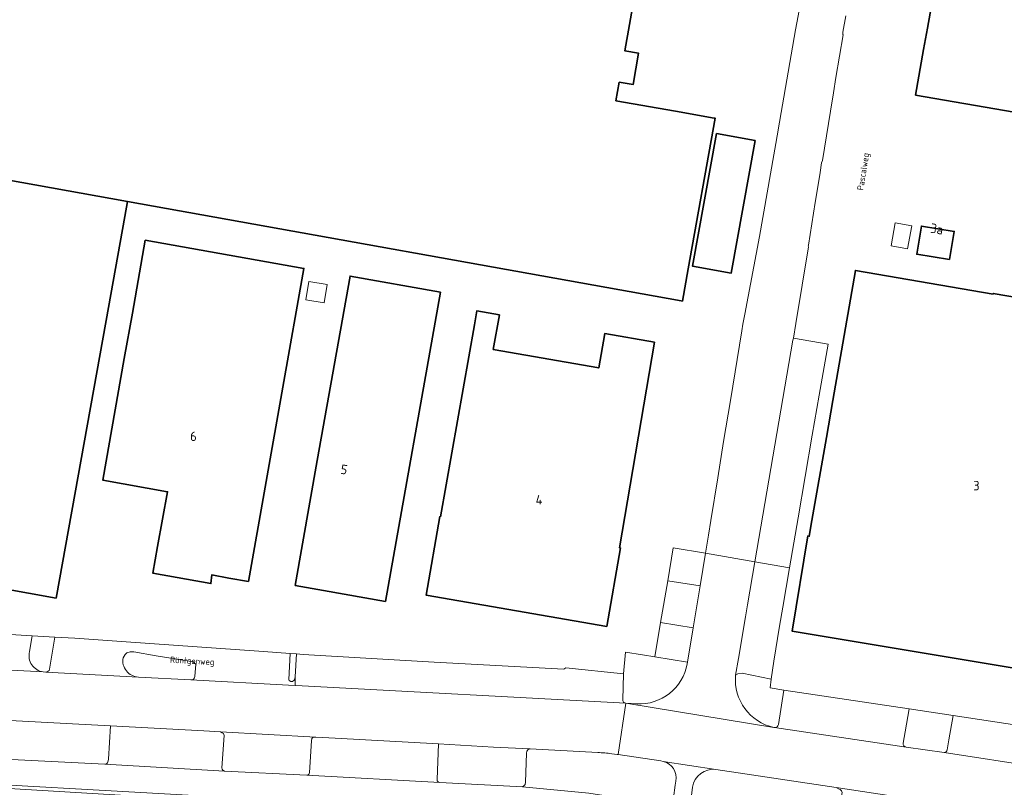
# Model space of a CAD drawing. Header units: metres. Extents: x 149984 to 156489, y 469398 to 478068.
# Tile 76 of 256: x 153127 to 153267, y 471135 to 471244. Entities that reach past the tile are written whole.
import ezdxf
from ezdxf.enums import TextEntityAlignment as Align

# ---------------------------------------------------------------- set-up
doc = ezdxf.new("R2010")
doc.units = ezdxf.units.M
doc.header["$LTSCALE"] = 0.75
for name, color, linetype, lineweight in [('B-WE-GR-BEPLANTING_CULTUUR_HEESTERS-GV', 252, 'Continuous', 18), ('B-WE-OG-BEBOUWING-GV', 6, 'Continuous', 35), ('B-WE-OG-BEBOUWING-T18', 1, 'Continuous', 18), ('B-WE-OG-BEBOUWING_LAGE TRAFO-GV', 6, 'Continuous', 18), ('B-WE-OG-BEBOUWING_OVERBOUWING-GV', 6, 'Continuous', 18), ('B-WE-OG-TERREIN_BEGROEID-GV', 252, 'Continuous', 18), ('B-WE-OG-TERREIN_ERF-GV', 252, 'Continuous', 18), ('B-WE-OG-TERREIN_OEVER-GV', 252, 'Continuous', 18), ('B-WE-OG-TOPOGRAFIE-T18', 7, 'Continuous', 18), ('B-WE-VH-GESLOTENVERHARDING_ASFALT-GV', 252, 'Continuous', 18), ('B-WE-VH-OPENVERHARDING_BETONELEMENT-GV', 252, 'Continuous', 18), ('B-WE-VH-OPENVERHARDING_BETONSTRAATSTEEN-GV', 252, 'Continuous', 18), ('B-WE-VH-OPENVERHARDING_TEGEL-GV', 252, 'Continuous', 18)]:
    doc.layers.add(name, color=color, linetype=linetype, lineweight=lineweight)
doc.styles.add('NLCS-ISO-M500-T18', font='NLCS-ISO.ttf', dxfattribs={"height": 0.9})
doc.styles.add('NLCS-ISO-M750-T18', font='NLCS-ISO.ttf', dxfattribs={"height": 1.35})

msp = doc.modelspace()

# ---------------------------------------------------------------- linework, layer by layer
at = {"layer": 'B-WE-GR-BEPLANTING_CULTUUR_HEESTERS-GV', "flags": 128}
for points in [[(153131.609, 471151.964), (153132.335, 471156.517), (153129.154, 471156.703), (153128.755, 471154.456)], [(153221.998, 471152.746), (153222.034, 471152.969), (153217.407, 471153.724), (153215.659, 471154.007), (153213.232, 471154.399), (153212.97, 471151.31)], [(153130.705, 471151.578), (153131.096, 471151.557)], [(153212.97, 471151.31), (153212.861, 471147.647)], [(153234.941, 471144.118), (153235.7, 471148.985), (153233.747, 471149.349), (153233.887, 471150.568), (153229.783, 471151.39), (153229.197, 471151.327), (153228.868, 471151.103)], [(153213.298, 471147.156), (153214.828, 471147.066)], [(153234.293, 471143.716), (153234.317, 471143.711), (153234.373, 471143.703)], [(153109.14, 471136.46), (153156.301, 471133.818), (153180.536, 471132.06), (153207.416, 471129.556), (153210.566, 471128.369), (153213.122, 471128.266), (153213.648, 471128.221), (153214.464, 471133.387), (153208.047, 471134.384), (153198.65, 471135.308), (153186.923, 471135.902), (153168.1, 471136.953), (153156.4, 471137.533), (153139.444, 471138.503), (153125.288, 471139.192)]]:
    msp.add_lwpolyline(points, dxfattribs=at)
at = {"layer": 'B-WE-GR-BEPLANTING_CULTUUR_HEESTERS-GV'}
for points in [[(153128.755, 471154.456, 0.4411991), (153130.705, 471151.578)], [(153214.828, 471147.066, 0.3804), (153221.998, 471152.746)], [(153131.096, 471151.557, 0.3522568), (153131.609, 471151.964)], [(153228.868, 471151.103, 0.3796574), (153234.293, 471143.716)], [(153212.861, 471147.647, 0.3857241), (153213.298, 471147.156)], [(153234.373, 471143.703, 0.385556), (153234.941, 471144.118)]]:
    msp.add_lwpolyline(points, format="xyb", dxfattribs=at)
at = {"layer": 'B-WE-GR-BEPLANTING_CULTUUR_HEESTERS-GV', "flags": 128}
msp.add_lwpolyline([(153166.603, 471154.132), (153165.711, 471154.201), (153165.524, 471150.518), (153165.596, 471150.374), (153165.828, 471150.23), (153166.059, 471150.246), (153166.275, 471150.406), (153166.345, 471150.504), (153166.389, 471150.702), (153166.44, 471150.889)], close=True, dxfattribs=at)
at = {"layer": 'B-WE-OG-BEBOUWING-GV', "flags": 128}
msp.add_lwpolyline([(153089.836, 471280.402), (153080.259, 471226.238), (153075.843, 471201.264), (153081.125, 471200.36), (153080.977, 471199.398), (153081.622, 471199.284), (153109.39, 471194.395), (153113.999, 471220.575), (153114.486, 471223.341), (153142.67, 471218.283), (153221.152, 471204.2), (153221.32, 471204.17), (153222.141, 471208.745), (153225.973, 471230.096), (153225.831, 471230.121), (153220.362, 471231.088), (153211.894, 471232.584), (153212.36, 471235.211), (153214.319, 471234.885), (153215.101, 471239.326), (153213.151, 471239.669), (153217.273, 471262.898)], dxfattribs=at)
for points in [[(153254.367, 471233.378), (153314.422, 471223.031), (153318.302, 471245.246), (153294.916, 471249.331), (153258.33, 471255.721), (153258.317, 471255.659), (153256.052, 471242.884), (153255.517, 471239.864)], [(153226.145, 471227.918), (153222.771, 471209.12), (153228.25, 471208.137), (153231.623, 471226.934)], [(153109.39, 471194.395), (153081.622, 471199.284), (153078.909, 471184.159), (153079.84, 471183.951), (153077.584, 471171.082), (153089.224, 471168.995), (153089.374, 471169.832), (153132.528, 471162.049), (153139.628, 471201.414), (153142.29, 471216.175), (153142.67, 471218.283), (153114.486, 471223.341), (153113.999, 471220.575)], [(153259.196, 471210.048), (153259.85, 471214.045), (153255.214, 471214.815), (153254.55, 471210.82)], [(153159.815, 471164.394), (153164.697, 471191.984), (153167.674, 471208.809), (153145.164, 471212.793), (153143.34, 471202.477), (153142.196, 471196.01), (153139.15, 471178.785), (153148.331, 471177.127), (153146.928, 471169.355), (153146.247, 471165.584), (153154.472, 471164.099), (153154.605, 471165.335), (153157.02, 471164.899)], [(153265.368, 471205.132), (153245.852, 471208.527), (153242.64, 471190.055), (153241.727, 471184.807), (153239.686, 471173.067), (153239.297, 471170.833), (153239.12, 471170.863), (153236.873, 471157.379), (153279.106, 471150.324), (153287.32, 471148.952), (153287.681, 471151), (153288.624, 471156.359), (153296.299, 471199.95), (153265.391, 471205.261)], [(153166.405, 471163.855), (153170.423, 471163.141), (153179.215, 471161.58), (153187.005, 471205.422), (153174.201, 471207.723), (153169.53, 471181.581)], [(153191.828, 471200.797), (153187.024, 471173.595), (153186.911, 471173.616), (153184.981, 471162.475), (153210.594, 471158.037), (153212.525, 471169.178), (153212.41, 471169.196), (153217.362, 471198.333), (153210.321, 471199.572), (153209.463, 471194.697), (153194.517, 471197.319), (153195.376, 471202.204), (153192.176, 471202.767)]]:
    msp.add_lwpolyline(points, close=True, dxfattribs=at)
at = {"layer": 'B-WE-OG-BEBOUWING_LAGE TRAFO-GV', "flags": 128}
msp.add_lwpolyline([(153170.555, 471203.933), (153170.968, 471206.519), (153168.35, 471206.947), (153167.916, 471204.348)], close=True, dxfattribs=at)
at = {"layer": 'B-WE-OG-BEBOUWING_OVERBOUWING-GV', "flags": 128}
msp.add_lwpolyline([(153251.501, 471215.262), (153250.916, 471212.002), (153253.246, 471211.584), (153253.831, 471214.843)], close=True, dxfattribs=at)
at = {"layer": 'B-WE-OG-TERREIN_BEGROEID-GV', "flags": 128}
for points in [[(153156.4, 471137.533), (153156.173, 471137.642), (153156.074, 471137.787), (153156.046, 471138.004), (153156.364, 471142.59), (153156.264, 471142.853), (153156.092, 471142.952), (153155.831, 471143.085), (153153.496, 471143.211), (153140.225, 471143.926), (153139.951, 471139.192), (153139.888, 471138.793), (153139.797, 471138.675), (153139.67, 471138.548), (153139.444, 471138.503)], [(153168.453, 471137.343), (153168.417, 471137.13), (153168.313, 471137.026), (153168.1, 471136.953), (153186.923, 471135.902), (153186.714, 471135.992), (153186.578, 471136.119), (153186.56, 471136.319), (153186.761, 471141.369), (153172.076, 471142.207), (153169.353, 471142.354), (153168.942, 471142.264), (153168.797, 471142.137), (153168.725, 471141.82)]]:
    msp.add_lwpolyline(points, close=True, dxfattribs=at)
for points in [[(153209.317, 471140.169), (153199.752, 471140.658), (153199.47, 471140.578), (153199.288, 471140.342), (153199.207, 471140.071), (153199.066, 471135.961), (153199.035, 471135.63), (153198.84, 471135.444), (153198.65, 471135.308), (153208.047, 471134.384), (153214.464, 471133.387), (153213.648, 471128.221), (153213.122, 471128.266), (153213.276, 471126.883), (153213.056, 471125.496), (153212.962, 471124.899), (153212.609, 471123.55), (153212.886, 471123.524), (153213.037, 471123.509), (153218.63, 471122.961), (153220.3, 471135.542), (153220.375, 471136.106)], [(153212.055, 471139.877), (153211.302, 471139.989)], [(153218.607, 471138.9), (153218.27, 471138.952), (153212.212, 471139.854), (153212.055, 471139.877)], [(153235.231, 471136.387), (153226.081, 471137.764)], [(153222.73, 471135.249), (153221.171, 471122.711), (153225.862, 471122.251), (153227.228, 471122.117), (153227.64, 471122.115), (153228.719, 471122.108), (153226.995, 471122.458), (153226.968, 471123.343), (153227.221, 471125.292), (153227.937, 471126.447), (153229.417, 471126.368), (153227.858, 471127.623), (153228.239, 471131.629), (153243.704, 471129.449), (153243.432, 471129.567), (153243.251, 471129.775), (153243.206, 471130.129), (153243.949, 471134.488), (153243.876, 471134.733), (153243.686, 471134.896), (153243.45, 471135.023), (153243.1, 471135.19), (153235.231, 471136.387)]]:
    msp.add_lwpolyline(points, dxfattribs=at)
at = {"layer": 'B-WE-OG-TERREIN_BEGROEID-GV'}
for points in [[(153211.302, 471139.989, 0.0111287), (153209.317, 471140.169)], [(153220.375, 471136.106, 0.4116444), (153218.607, 471138.9)], [(153226.081, 471137.764, 0.3934794), (153222.73, 471135.249)]]:
    msp.add_lwpolyline(points, format="xyb", dxfattribs=at)
at = {"layer": 'B-WE-OG-TERREIN_ERF-GV', "flags": 128}
for points in [[(153217.273, 471262.898), (153213.151, 471239.669), (153215.101, 471239.326), (153214.319, 471234.885), (153212.36, 471235.211), (153211.894, 471232.584), (153220.362, 471231.088), (153225.831, 471230.121), (153225.973, 471230.096), (153222.141, 471208.745), (153221.32, 471204.17), (153221.152, 471204.2), (153142.67, 471218.283), (153142.29, 471216.175), (153139.628, 471201.414), (153132.528, 471162.049), (153089.374, 471169.832)], [(153225.025, 471170.981), (153225.363, 471173.08), (153226.335, 471179.11), (153227.161, 471184.237), (153228.142, 471190.057), (153229.744, 471199.972), (153229.893, 471200.891), (153230.167, 471202.331), (153232.243, 471213.309), (153234.92, 471228.42), (153234.882, 471228.438), (153237.34, 471242.65), (153240.21, 471257.6)], [(153244.48, 471244.63), (153244.08, 471242.29), (153244.07, 471241.96), (153244.096, 471241.936), (153243.059, 471235.889), (153242.73, 471233.69), (153242.312, 471231.086), (153241.192, 471224.102), (153241.05, 471223.79), (153240.828, 471222.392), (153240.552, 471220.66), (153240.153, 471218.157), (153239.189, 471212.101), (153239.17, 471211.98), (153239.207, 471211.871), (153237.389, 471200.983), (153237.048, 471198.931), (153241.962, 471198.056), (153240.721, 471190.852), (153239.738, 471185.148), (153237.719, 471173.431), (153236.501, 471166.363), (153235.536, 471160.767), (153235.074, 471158.06), (153234.259, 471153.11), (153233.887, 471150.568), (153233.747, 471149.349), (153235.7, 471148.985), (153253.462, 471146.344), (153259.689, 471145.407), (153272.443, 471143.466)], [(153109.049, 471157.913), (153119.079, 471157.307), (153125.26, 471156.931), (153129.154, 471156.703), (153132.335, 471156.517), (153135.211, 471156.349), (153142.453, 471155.846), (153161.939, 471154.494), (153165.711, 471154.201), (153166.603, 471154.132), (153167.575, 471154.057), (153186.133, 471152.978), (153204.523, 471151.987), (153204.79, 471152.14), (153212.97, 471151.31), (153213.232, 471154.399), (153215.659, 471154.007), (153217.407, 471153.724), (153218.237, 471158.587), (153219.255, 471164.506), (153220.034, 471169.17), (153224.595, 471168.408), (153225.025, 471170.981)]]:
    msp.add_lwpolyline(points, dxfattribs=at)
for points in [[(153254.367, 471233.378), (153255.517, 471239.864), (153256.052, 471242.884), (153258.317, 471255.659), (153258.33, 471255.721), (153294.916, 471249.331), (153318.302, 471245.246), (153314.422, 471223.031)], [(153226.145, 471227.918), (153231.623, 471226.934), (153228.25, 471208.137), (153222.771, 471209.12)], [(153259.196, 471210.048), (153254.55, 471210.82), (153255.214, 471214.815), (153259.85, 471214.045)], [(153167.674, 471208.809), (153164.697, 471191.984), (153159.815, 471164.394), (153157.02, 471164.899), (153154.605, 471165.335), (153154.472, 471164.099), (153146.247, 471165.584), (153146.928, 471169.355), (153148.331, 471177.127), (153139.15, 471178.785), (153142.196, 471196.01), (153143.34, 471202.477), (153145.164, 471212.793)], [(153265.368, 471205.132), (153265.391, 471205.261), (153296.299, 471199.95), (153288.624, 471156.359), (153287.681, 471151), (153287.32, 471148.952), (153279.106, 471150.324), (153236.873, 471157.379), (153239.12, 471170.863), (153239.297, 471170.833), (153239.686, 471173.067), (153241.727, 471184.807), (153242.64, 471190.055), (153245.852, 471208.527)], [(153170.423, 471163.141), (153166.405, 471163.855), (153169.53, 471181.581), (153174.201, 471207.723), (153187.005, 471205.422), (153179.215, 471161.58)], [(153170.555, 471203.933), (153167.916, 471204.348), (153168.35, 471206.947), (153170.968, 471206.519)], [(153186.911, 471173.616), (153187.024, 471173.595), (153191.828, 471200.797), (153192.176, 471202.767), (153195.376, 471202.204), (153194.517, 471197.319), (153209.463, 471194.697), (153210.321, 471199.572), (153217.362, 471198.333), (153212.41, 471169.196), (153212.525, 471169.178), (153210.594, 471158.037), (153184.981, 471162.475)]]:
    msp.add_lwpolyline(points, close=True, dxfattribs=at)
at = {"layer": 'B-WE-OG-TERREIN_OEVER-GV', "flags": 128}
msp.add_lwpolyline([(153125.892, 471135.028), (153140.041, 471134.181), (153161.861, 471132.916), (153180.986, 471131.46), (153202.94, 471129.127), (153206.299, 471128.804), (153208.239, 471128.303), (153211.954, 471127.57), (153213.276, 471126.883), (153213.122, 471128.266), (153210.566, 471128.369), (153207.416, 471129.556), (153180.536, 471132.06), (153156.301, 471133.818), (153109.14, 471136.46)], dxfattribs=at)
at = {"layer": 'B-WE-VH-GESLOTENVERHARDING_ASFALT-GV', "flags": 128}
for points in [[(153240.21, 471257.6), (153237.34, 471242.65), (153234.882, 471228.438), (153234.92, 471228.42), (153232.243, 471213.309), (153230.167, 471202.331), (153229.893, 471200.891), (153229.744, 471199.972), (153228.142, 471190.057), (153227.161, 471184.237), (153226.335, 471179.11), (153225.363, 471173.08), (153225.025, 471170.981), (153224.595, 471168.408), (153231.611, 471167.206), (153236.999, 471198.645), (153237.048, 471198.931), (153237.389, 471200.983), (153239.207, 471211.871), (153239.17, 471211.98), (153239.189, 471212.101), (153240.153, 471218.157), (153240.552, 471220.66), (153240.828, 471222.392), (153241.05, 471223.79), (153241.192, 471224.102), (153242.312, 471231.086), (153242.73, 471233.69), (153243.059, 471235.889), (153244.096, 471241.936), (153244.07, 471241.96), (153244.08, 471242.29), (153244.48, 471244.63)], [(153230.563, 471161.088), (153230.563, 471161.09), (153231.611, 471167.206), (153224.595, 471168.408), (153223.822, 471163.777), (153222.829, 471157.834), (153222.034, 471152.969), (153221.998, 471152.746)], [(153228.868, 471151.103), (153229.254, 471153.464), (153229.256, 471153.476), (153230.261, 471159.416), (153230.563, 471161.088)], [(153211.302, 471139.989), (153212.055, 471139.877), (153212.212, 471139.854), (153213.298, 471147.156), (153167.435, 471149.599), (153166.432, 471149.652), (153165.492, 471149.702), (153151.644, 471150.44), (153144.195, 471150.849), (153131.096, 471151.557), (153130.705, 471151.578), (153122.468, 471152.017), (153122.355, 471152.023), (153122.271, 471152.027), (153119.738, 471152.167), (153100.998, 471153.19), (153092.319, 471153.663), (153086.238, 471153.995), (153079.352, 471154.371), (153077.016, 471154.49)], [(153069.256, 471147.742), (153080.492, 471147.148), (153081.89, 471147.074), (153084.119, 471146.956), (153090.208, 471146.632), (153094.232, 471146.418), (153099.888, 471146.118), (153109.965, 471145.577), (153116.366, 471145.234), (153125.135, 471144.751), (153134.836, 471144.216), (153140.225, 471143.926), (153153.496, 471143.211), (153155.831, 471143.085), (153169.353, 471142.354), (153172.076, 471142.207), (153186.761, 471141.369), (153194.519, 471140.926), (153199.752, 471140.658), (153209.317, 471140.169)], [(153271.902, 471138.073), (153258.413, 471140.157), (153253.039, 471140.925), (153234.373, 471143.703), (153234.317, 471143.711), (153234.293, 471143.716), (153213.298, 471147.156), (153212.212, 471139.854), (153218.27, 471138.952), (153218.607, 471138.9), (153226.081, 471137.764)], [(153214.828, 471147.066), (153213.298, 471147.156), (153234.293, 471143.716)], [(153226.081, 471137.764), (153235.231, 471136.387), (153243.1, 471135.19), (153256.492, 471133.153), (153259.552, 471132.69), (153266.77, 471131.597), (153267.744, 471131.45), (153275.081, 471130.339), (153284.781, 471128.871), (153291.184, 471127.901), (153298.087, 471126.855), (153299.062, 471126.708), (153305.735, 471125.697), (153312.119, 471124.73), (153322.062, 471123.232), (153331.426, 471121.821), (153339.333, 471120.646), (153355.65, 471118.221), (153356.524, 471118.091)]]:
    msp.add_lwpolyline(points, dxfattribs=at)
at = {"layer": 'B-WE-VH-GESLOTENVERHARDING_ASFALT-GV'}
for points in [[(153221.998, 471152.746, -0.3804), (153214.828, 471147.066)], [(153234.293, 471143.716, -0.3796574), (153228.868, 471151.103)], [(153209.317, 471140.169, -0.0111287), (153211.302, 471139.989)]]:
    msp.add_lwpolyline(points, format="xyb", dxfattribs=at)
at = {"layer": 'B-WE-VH-OPENVERHARDING_BETONELEMENT-GV', "flags": 128}
for points in [[(153152.178, 471150.939), (153152.327, 471152.668), (153152.127, 471152.883), (153151.993, 471152.993), (153151.664, 471153.042), (153149.435, 471153.431), (153146.695, 471153.87), (153143.54, 471154.442), (153143.04, 471154.442), (153142.578, 471154.272), (153142.334, 471154.077), (153142.03, 471153.59)], [(153144.195, 471150.849), (153151.644, 471150.44)]]:
    msp.add_lwpolyline(points, dxfattribs=at)
at = {"layer": 'B-WE-VH-OPENVERHARDING_BETONELEMENT-GV'}
for points in [[(153142.03, 471153.59, 0.4512856), (153144.195, 471150.849)], [(153151.644, 471150.44, 0.4249799), (153152.178, 471150.939)]]:
    msp.add_lwpolyline(points, format="xyb", dxfattribs=at)
at = {"layer": 'B-WE-VH-OPENVERHARDING_BETONSTRAATSTEEN-GV', "flags": 128}
for points in [[(153237.048, 471198.931), (153236.999, 471198.645), (153231.611, 471167.206), (153236.501, 471166.363), (153237.719, 471173.431), (153239.738, 471185.148), (153240.721, 471190.852), (153241.962, 471198.056)], [(153219.255, 471164.506), (153223.822, 471163.777), (153224.595, 471168.408), (153220.034, 471169.17)], [(153230.563, 471161.09), (153230.563, 471161.088), (153230.261, 471159.416), (153229.256, 471153.476), (153229.254, 471153.464), (153228.868, 471151.103), (153229.197, 471151.327), (153229.783, 471151.39), (153233.887, 471150.568), (153234.259, 471153.11), (153235.074, 471158.06), (153235.536, 471160.767), (153236.501, 471166.363), (153231.611, 471167.206)], [(153222.829, 471157.834), (153223.822, 471163.777), (153219.255, 471164.506), (153218.237, 471158.587)], [(153222.829, 471157.834), (153218.237, 471158.587), (153217.407, 471153.724), (153222.034, 471152.969)], [(153139.797, 471138.675), (153139.888, 471138.793), (153139.951, 471139.192), (153140.225, 471143.926), (153134.836, 471144.216), (153125.135, 471144.751), (153124.953, 471139.5), (153124.98, 471139.382), (153125.134, 471139.264), (153125.288, 471139.192), (153139.444, 471138.503), (153139.67, 471138.548)], [(153168.417, 471137.13), (153168.453, 471137.343), (153168.725, 471141.82), (153168.797, 471142.137), (153168.942, 471142.264), (153169.353, 471142.354), (153155.831, 471143.085), (153156.092, 471142.952), (153156.264, 471142.853), (153156.364, 471142.59), (153156.046, 471138.004), (153156.074, 471137.787), (153156.173, 471137.642), (153156.4, 471137.533), (153168.1, 471136.953), (153168.313, 471137.026)], [(153199.752, 471140.658), (153194.519, 471140.926), (153186.761, 471141.369), (153186.56, 471136.319), (153186.578, 471136.119), (153186.714, 471135.992), (153186.923, 471135.902), (153198.65, 471135.308), (153198.84, 471135.444), (153199.035, 471135.63), (153199.066, 471135.961), (153199.207, 471140.071), (153199.288, 471140.342), (153199.47, 471140.578)]]:
    msp.add_lwpolyline(points, close=True, dxfattribs=at)
for points in [[(153128.755, 471154.456), (153129.154, 471156.703), (153125.26, 471156.931), (153124.789, 471154.099)], [(153165.711, 471154.201), (153161.939, 471154.494), (153142.453, 471155.846), (153135.211, 471156.349), (153132.335, 471156.517), (153131.609, 471151.964)], [(153142.03, 471153.59), (153142.334, 471154.077), (153142.578, 471154.272), (153143.04, 471154.442), (153143.54, 471154.442), (153146.695, 471153.87), (153149.435, 471153.431), (153151.664, 471153.042), (153151.993, 471152.993), (153152.127, 471152.883), (153152.327, 471152.668), (153152.178, 471150.939)], [(153151.644, 471150.44), (153165.492, 471149.702), (153166.432, 471149.652), (153166.44, 471150.889), (153166.389, 471150.702), (153166.345, 471150.504), (153166.275, 471150.406), (153166.059, 471150.246), (153165.828, 471150.23), (153165.596, 471150.374), (153165.524, 471150.518), (153165.711, 471154.201)], [(153166.603, 471154.132), (153166.44, 471150.889), (153166.432, 471149.652), (153167.435, 471149.599), (153213.298, 471147.156)], [(153212.861, 471147.647), (153212.97, 471151.31), (153204.79, 471152.14), (153204.523, 471151.987), (153186.133, 471152.978), (153167.575, 471154.057), (153166.603, 471154.132)], [(153122.355, 471152.023), (153122.468, 471152.017), (153130.705, 471151.578)], [(153131.096, 471151.557), (153144.195, 471150.849)], [(153252.6, 471141.48), (153252.88, 471143.089), (153253.462, 471146.344), (153235.7, 471148.985), (153234.941, 471144.118)], [(153253.462, 471146.344), (153252.88, 471143.089), (153252.6, 471141.48)], [(153258.844, 471140.552), (153259.112, 471141.961), (153259.689, 471145.407), (153253.462, 471146.344)], [(153271.571, 471138.612), (153272.32, 471142.779), (153272.443, 471143.466), (153259.689, 471145.407), (153259.112, 471141.961), (153258.844, 471140.552)], [(153234.373, 471143.703), (153253.039, 471140.925)], [(153253.039, 471140.925), (153258.413, 471140.157)], [(153258.413, 471140.157), (153271.902, 471138.073)]]:
    msp.add_lwpolyline(points, dxfattribs=at)
at = {"layer": 'B-WE-VH-OPENVERHARDING_BETONSTRAATSTEEN-GV'}
for points in [[(153130.705, 471151.578, -0.4411991), (153128.755, 471154.456)], [(153144.195, 471150.849, -0.4512856), (153142.03, 471153.59)], [(153131.609, 471151.964, -0.3522568), (153131.096, 471151.557)], [(153152.178, 471150.939, -0.4249799), (153151.644, 471150.44)], [(153213.298, 471147.156, -0.3857241), (153212.861, 471147.647)], [(153234.941, 471144.118, -0.385556), (153234.373, 471143.703)], [(153253.039, 471140.925, -0.3904257), (153252.6, 471141.48)], [(153252.6, 471141.48, 0.3904257), (153253.039, 471140.925)], [(153258.844, 471140.552, -0.3777452), (153258.413, 471140.157)], [(153258.413, 471140.157, 0.3777452), (153258.844, 471140.552)]]:
    msp.add_lwpolyline(points, format="xyb", dxfattribs=at)
at = {"layer": 'B-WE-VH-OPENVERHARDING_TEGEL-GV'}
for points in [[(153218.607, 471138.9, -0.4116444), (153220.375, 471136.106)], [(153222.73, 471135.249, -0.3934794), (153226.081, 471137.764)]]:
    msp.add_lwpolyline(points, format="xyb", dxfattribs=at)
at = {"layer": 'B-WE-VH-OPENVERHARDING_TEGEL-GV', "flags": 128}
for points in [[(153226.081, 471137.764), (153218.607, 471138.9)], [(153220.375, 471136.106), (153220.3, 471135.542), (153218.63, 471122.961), (153218.658, 471122.958), (153220.541, 471122.773), (153221.077, 471122.72), (153221.171, 471122.711), (153222.73, 471135.249)]]:
    msp.add_lwpolyline(points, dxfattribs=at)

# ---------------------------------------------------------------- texts
at = {"layer": 'B-WE-OG-BEBOUWING-T18', "style": 'NLCS-ISO-M750-T18'}
for s, rotation, p in [('3a', 350.6, (153257.399, 471214.401)), ('5', 350.1, (153173.364, 471180.288))]:
    msp.add_text(s, height=1.35, rotation=rotation, dxfattribs=at).set_placement(p, align=Align.MIDDLE)
for s, p in [('6', (153152, 471185)), ('3', (153263, 471178)), ('4', (153201, 471176))]:
    msp.add_text(s, height=1.35, dxfattribs=at).set_placement(p, align=Align.MIDDLE)
at = {"layer": 'B-WE-OG-TOPOGRAFIE-T18', "style": 'NLCS-ISO-M500-T18'}
for s, rotation, p in [('Pascalweg', 80.8, (153247.074, 471222.516)), ('Röntgenweg', 356.9, (153151.829, 471153.018))]:
    msp.add_text(s, height=0.9, rotation=rotation, dxfattribs=at).set_placement(p, align=Align.MIDDLE)

doc.saveas('drawing.dxf')
